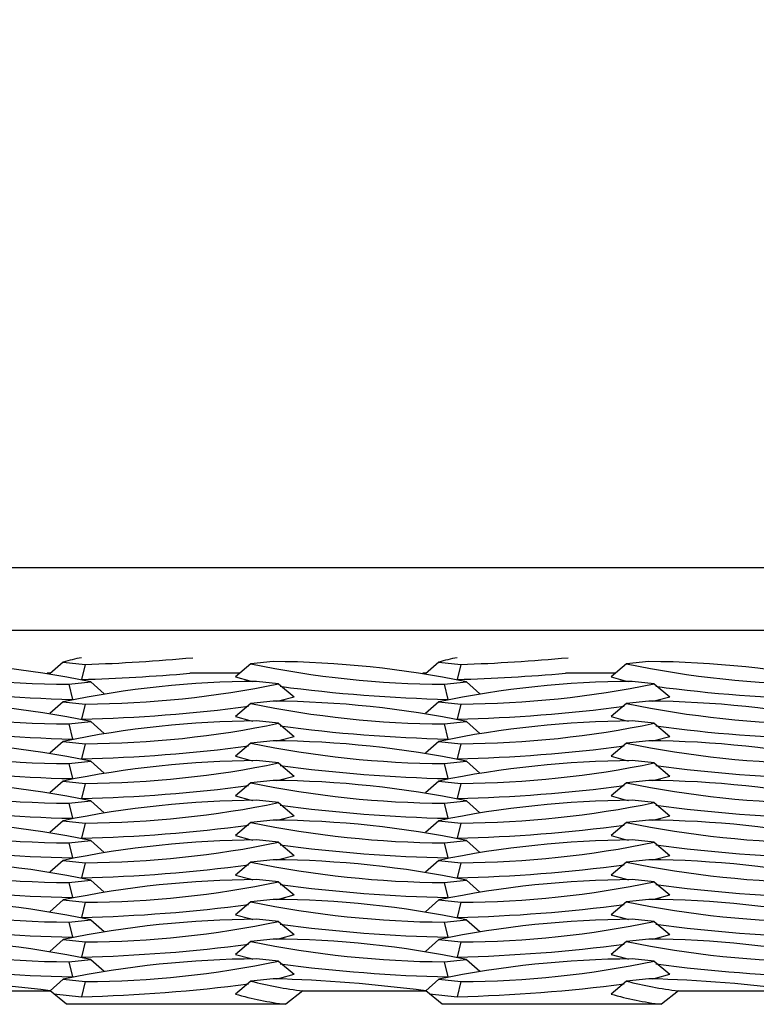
# Model space of a CAD drawing. Extents: x 0 to 17, y 0 to 11.
# Tile 57 of 81: x 13.768 to 13.922, y 4.736 to 4.941. Entities that reach past the tile are written whole.
import ezdxf

# ---------------------------------------------------------------- set-up
doc = ezdxf.new("R2010")
doc.units = 0
doc.header["$LTSCALE"] = 0.5
doc.header["$MEASUREMENT"] = 0
doc.layers.get('0').update_dxf_attribs({"linetype": 'CONTINUOUS'})
doc.layers.get('DEFPOINTS').update_dxf_attribs({"linetype": 'CONTINUOUS'})
doc.layers.add('E66R', color=7, linetype='CONTINUOUS')
doc.styles.add('Arial', font='arial.ttf', dxfattribs={"height": 0.09375})
doc.styles.add('SLDTEXTSTYLE0', font='TXT', dxfattribs={"width": 0.605})
doc.dimstyles.new('SLDDIMSTYLE0', dxfattribs={"dimtxt": 0.125, "dimasz": 0.15, "dimexe": 0, "dimexo": 0.0625, "dimgap": 0.03125, "dimtad": 0, "dimtih": 1, "dimtoh": 1, "dimdec": 3, "dimlfac": 4, "dimrnd": 1e-09, "dimzin": 12, "dimdsep": 46, "dimtxsty": 'SLDTEXTSTYLE0', "dimsah": 1, "dimcen": 0.09, "dimadec": 0, "dimazin": 3, "dimtfac": 1, "dimtdec": 3, "dimtofl": 0, "dimtmove": 0, "dimatfit": 3, "dimfxl": 1, "dimfrac": 2, "dimtolj": 1, "dimtzin": 12, "dimarcsym": 0})

# ---------------------------------------------------------------- blocks, each defined once
blk = doc.blocks.new('*D7')
at = {"layer": 'DEFPOINTS', "color": 0, "linetype": 'Continuous', "transparency": 16777216}
for p in [(14.07484555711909, 5.097803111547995), (9.574845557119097, 4.823060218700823), (14.07484555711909, 4.823060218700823)]:
    blk.add_point(p, dxfattribs=at)
at = {"layer": 'E66R', "color": 0, "linetype": 'Continuous', "lineweight": -2, "transparency": 16777216}
for p, q in [((9.574845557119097, 4.885560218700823), (9.574845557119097, 5.097803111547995)), ((9.724845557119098, 5.097803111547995), (11.70304303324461, 5.097803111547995)), ((13.92484555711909, 5.097803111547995), (11.94664808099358, 5.097803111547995)), ((14.07484555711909, 4.885560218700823), (14.07484555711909, 5.097803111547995))]:
    blk.add_line(p, q, dxfattribs=at)
at = {"layer": 'E66R', "color": 0, "linetype": 'Continuous', "transparency": 16777216}
for points in [[(9.724845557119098, 5.122803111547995), (9.724845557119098, 5.072803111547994), (9.574845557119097, 5.097803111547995)], [(13.92484555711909, 5.122803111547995), (13.92484555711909, 5.072803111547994), (14.07484555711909, 5.097803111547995)]]:
    blk.add_solid(points, dxfattribs=at)
at = {"layer": 'E66R', "color": 0, "linetype": 'Continuous', "transparency": 16777216, "insert": (11.8248455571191, 5.145669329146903), "char_height": 0.09375, "attachment_point": 2, "style": 'Arial'}
blk.add_mtext('\\A1;66"', dxfattribs=at)
blk = doc.blocks.new('*D14')
at = {"layer": 'DEFPOINTS', "color": 0, "linetype": 'Continuous', "transparency": 16777216}
for p in [(15.07484555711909, 5.347803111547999), (8.574845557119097, 4.795716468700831), (15.07484555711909, 4.795716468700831)]:
    blk.add_point(p, dxfattribs=at)
at = {"layer": 'E66R', "color": 0, "linetype": 'Continuous', "lineweight": -2, "transparency": 16777216}
for p, q in [((8.574845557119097, 4.858216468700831), (8.574845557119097, 5.347803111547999)), ((8.724845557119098, 5.347803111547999), (11.70329883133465, 5.347803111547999)), ((14.92484555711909, 5.347803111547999), (11.94639228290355, 5.347803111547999)), ((15.07484555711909, 4.858216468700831), (15.07484555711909, 5.347803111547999))]:
    blk.add_line(p, q, dxfattribs=at)
at = {"layer": 'E66R', "color": 0, "linetype": 'Continuous', "transparency": 16777216}
for points in [[(8.724845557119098, 5.372803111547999), (8.724845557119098, 5.322803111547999), (8.574845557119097, 5.347803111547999)], [(14.92484555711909, 5.372803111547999), (14.92484555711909, 5.322803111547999), (15.07484555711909, 5.347803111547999)]]:
    blk.add_solid(points, dxfattribs=at)
at = {"layer": 'E66R', "color": 0, "linetype": 'Continuous', "transparency": 16777216, "insert": (11.8248455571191, 5.395669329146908), "char_height": 0.09375, "attachment_point": 2, "style": 'Arial'}
blk.add_mtext('\\A1;98"', dxfattribs=at)

msp = doc.modelspace()

# ---------------------------------------------------------------- linework, layer by layer
at = {"color": 7, "linetype": 'Continuous', "lineweight": 25}
for p, q in [((14.03667891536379, 4.826966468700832), (13.69984555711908, 4.826966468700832)), ((14.07484555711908, 4.813939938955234), (13.69984555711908, 4.813939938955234)), ((13.77743819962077, 4.807347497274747), (13.77469191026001, 4.804898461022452)), ((13.77743819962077, 4.807347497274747), (13.78203621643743, 4.806862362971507)), ((13.78203621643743, 4.806862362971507), (13.78128400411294, 4.803725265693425)), ((13.81650584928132, 4.806983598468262), (13.81328058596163, 4.804266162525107)), ((13.82110386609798, 4.807468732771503), (13.81650584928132, 4.806983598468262)), ((13.85556319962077, 4.807347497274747), (13.85281691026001, 4.804898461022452)), ((13.85556319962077, 4.807347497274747), (13.86016121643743, 4.806862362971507)), ((13.86016121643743, 4.806862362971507), (13.85940900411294, 4.803725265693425)), ((13.89463084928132, 4.806983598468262), (13.89140558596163, 4.804266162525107)), ((13.89922886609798, 4.807468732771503), (13.89463084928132, 4.806983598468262)), ((13.77483767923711, 4.805028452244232), (13.77414281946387, 4.805028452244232)), ((13.8141853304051, 4.805028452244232), (13.80379366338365, 4.805028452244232)), ((13.85296267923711, 4.805028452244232), (13.85226781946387, 4.805028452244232)), ((13.8923103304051, 4.805028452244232), (13.88191866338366, 4.805028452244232)), ((13.7785975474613, 4.802740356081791), (13.78319556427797, 4.803225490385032)), ((13.7785975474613, 4.802740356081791), (13.77934975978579, 4.799603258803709)), ((13.78319556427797, 4.803225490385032), (13.78595572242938, 4.800764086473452)), ((13.82225291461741, 4.802862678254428), (13.81765489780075, 4.803347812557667)), ((13.82225291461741, 4.802862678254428), (13.8254781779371, 4.800145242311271)), ((13.85672254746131, 4.802740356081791), (13.86132056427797, 4.803225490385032)), ((13.85672254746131, 4.802740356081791), (13.8574747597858, 4.799603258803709)), ((13.86132056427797, 4.803225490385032), (13.86408072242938, 4.800764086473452)), ((13.90037791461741, 4.802862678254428), (13.89577989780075, 4.803347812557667)), ((13.90037791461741, 4.802862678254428), (13.9036031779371, 4.800145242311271)), ((13.77743819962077, 4.799104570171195), (13.77469191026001, 4.7966555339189)), ((13.77743819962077, 4.799104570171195), (13.78203621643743, 4.798619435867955)), ((13.78203621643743, 4.798619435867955), (13.78128400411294, 4.795482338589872)), ((13.81650584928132, 4.798740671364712), (13.81328058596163, 4.796023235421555)), ((13.82110386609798, 4.799225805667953), (13.81650584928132, 4.798740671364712)), ((13.85556319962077, 4.799104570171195), (13.85281691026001, 4.7966555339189)), ((13.85556319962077, 4.799104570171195), (13.86016121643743, 4.798619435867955)), ((13.86016121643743, 4.798619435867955), (13.85940900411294, 4.795482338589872)), ((13.89463084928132, 4.798740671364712), (13.89140558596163, 4.796023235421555)), ((13.89922886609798, 4.799225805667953), (13.89463084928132, 4.798740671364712)), ((13.7785975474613, 4.794497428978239), (13.78319556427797, 4.794982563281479)), ((13.7785975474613, 4.794497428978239), (13.77934975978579, 4.791360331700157)), ((13.78319556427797, 4.794982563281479), (13.78595572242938, 4.792521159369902)), ((13.82225291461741, 4.794619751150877), (13.81765489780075, 4.795104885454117)), ((13.82225291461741, 4.794619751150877), (13.8254781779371, 4.79190231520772)), ((13.85672254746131, 4.794497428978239), (13.86132056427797, 4.794982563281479)), ((13.85672254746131, 4.794497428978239), (13.8574747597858, 4.791360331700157)), ((13.86132056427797, 4.794982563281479), (13.86408072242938, 4.792521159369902)), ((13.90037791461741, 4.794619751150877), (13.89577989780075, 4.795104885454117)), ((13.90037791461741, 4.794619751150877), (13.9036031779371, 4.79190231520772)), ((13.77743819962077, 4.790861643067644), (13.77469191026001, 4.788412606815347)), ((13.77743819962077, 4.790861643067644), (13.78203621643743, 4.790376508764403)), ((13.81650584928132, 4.79049774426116), (13.81328058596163, 4.787780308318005)), ((13.82110386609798, 4.7909828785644), (13.81650584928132, 4.79049774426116)), ((13.85556319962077, 4.790861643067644), (13.85281691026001, 4.788412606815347)), ((13.85556319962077, 4.790861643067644), (13.86016121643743, 4.790376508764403)), ((13.89463084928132, 4.79049774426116), (13.89140558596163, 4.787780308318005)), ((13.89922886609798, 4.7909828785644), (13.89463084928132, 4.79049774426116)), ((13.78203621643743, 4.790376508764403), (13.78128400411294, 4.787239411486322)), ((13.86016121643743, 4.790376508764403), (13.85940900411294, 4.787239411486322)), ((13.7785975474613, 4.786254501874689), (13.78319556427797, 4.786739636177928)), ((13.78319556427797, 4.786739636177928), (13.78595572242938, 4.78427823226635)), ((13.82225291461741, 4.786376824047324), (13.81765489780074, 4.786861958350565)), ((13.82225291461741, 4.786376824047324), (13.82547817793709, 4.783659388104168)), ((13.8567225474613, 4.786254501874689), (13.86132056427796, 4.786739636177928)), ((13.86132056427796, 4.786739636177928), (13.86408072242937, 4.78427823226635)), ((13.9003779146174, 4.786376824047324), (13.89577989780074, 4.786861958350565)), ((13.9003779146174, 4.786376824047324), (13.90360317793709, 4.783659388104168)), ((13.7785975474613, 4.786254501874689), (13.77934975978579, 4.783117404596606)), ((13.8567225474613, 4.786254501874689), (13.85747475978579, 4.783117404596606)), ((13.77743819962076, 4.782618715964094), (13.77469191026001, 4.780169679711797)), ((13.77743819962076, 4.782618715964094), (13.78203621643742, 4.782133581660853)), ((13.81650584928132, 4.782254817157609), (13.81328058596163, 4.779537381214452)), ((13.82110386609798, 4.782739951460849), (13.81650584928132, 4.782254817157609)), ((13.85556319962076, 4.782618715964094), (13.85281691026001, 4.780169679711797)), ((13.85556319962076, 4.782618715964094), (13.86016121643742, 4.782133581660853)), ((13.89463084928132, 4.782254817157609), (13.89140558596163, 4.779537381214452)), ((13.89922886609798, 4.782739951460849), (13.89463084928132, 4.782254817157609)), ((13.78203621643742, 4.782133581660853), (13.78128400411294, 4.778996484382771)), ((13.86016121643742, 4.782133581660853), (13.85940900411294, 4.778996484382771)), ((13.7785975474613, 4.778011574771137), (13.78319556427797, 4.778496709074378)), ((13.78319556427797, 4.778496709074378), (13.78595572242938, 4.776035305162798)), ((13.82225291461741, 4.778133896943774), (13.81765489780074, 4.778619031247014)), ((13.82225291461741, 4.778133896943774), (13.82547817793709, 4.775416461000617)), ((13.8567225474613, 4.778011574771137), (13.86132056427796, 4.778496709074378)), ((13.86132056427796, 4.778496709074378), (13.86408072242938, 4.776035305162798)), ((13.9003779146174, 4.778133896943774), (13.89577989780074, 4.778619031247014)), ((13.9003779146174, 4.778133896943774), (13.90360317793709, 4.775416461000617)), ((13.7785975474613, 4.778011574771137), (13.77934975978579, 4.774874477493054)), ((13.8567225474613, 4.778011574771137), (13.8574747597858, 4.774874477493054)), ((13.77743819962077, 4.774375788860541), (13.77469191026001, 4.771926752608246)), ((13.77743819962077, 4.774375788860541), (13.78203621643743, 4.773890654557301)), ((13.82110386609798, 4.774497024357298), (13.81650584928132, 4.774011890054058)), ((13.85556319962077, 4.774375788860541), (13.85281691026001, 4.771926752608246)), ((13.85556319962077, 4.774375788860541), (13.86016121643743, 4.773890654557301)), ((13.89922886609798, 4.774497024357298), (13.89463084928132, 4.774011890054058)), ((13.78203621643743, 4.773890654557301), (13.78128400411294, 4.770753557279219)), ((13.81650584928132, 4.774011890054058), (13.81328058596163, 4.771294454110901)), ((13.86016121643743, 4.773890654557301), (13.85940900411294, 4.770753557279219)), ((13.89463084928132, 4.774011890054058), (13.89140558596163, 4.771294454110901)), ((13.7785975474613, 4.769768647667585), (13.78319556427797, 4.770253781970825)), ((13.78319556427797, 4.770253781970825), (13.78595572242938, 4.767792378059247)), ((13.82225291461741, 4.769890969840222), (13.81765489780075, 4.770376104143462)), ((13.85672254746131, 4.769768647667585), (13.86132056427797, 4.770253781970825)), ((13.86132056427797, 4.770253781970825), (13.86408072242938, 4.767792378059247)), ((13.90037791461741, 4.769890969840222), (13.89577989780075, 4.770376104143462)), ((13.7785975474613, 4.769768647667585), (13.77934975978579, 4.766631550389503)), ((13.82225291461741, 4.769890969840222), (13.8254781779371, 4.767173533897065)), ((13.85672254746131, 4.769768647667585), (13.8574747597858, 4.766631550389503)), ((13.90037791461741, 4.769890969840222), (13.9036031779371, 4.767173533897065)), ((13.77743819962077, 4.76613286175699), (13.77469191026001, 4.763683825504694)), ((13.77743819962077, 4.76613286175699), (13.78203621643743, 4.76564772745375)), ((13.82110386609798, 4.766254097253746), (13.81650584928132, 4.765768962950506)), ((13.85556319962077, 4.76613286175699), (13.85281691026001, 4.763683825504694)), ((13.85556319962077, 4.76613286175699), (13.86016121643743, 4.76564772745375)), ((13.89922886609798, 4.766254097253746), (13.89463084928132, 4.765768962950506)), ((13.78203621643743, 4.76564772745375), (13.78128400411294, 4.762510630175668)), ((13.81650584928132, 4.765768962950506), (13.81328058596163, 4.763051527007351)), ((13.86016121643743, 4.76564772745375), (13.85940900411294, 4.762510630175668)), ((13.89463084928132, 4.765768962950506), (13.89140558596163, 4.763051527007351)), ((13.7785975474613, 4.761525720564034), (13.78319556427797, 4.762010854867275)), ((13.78319556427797, 4.762010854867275), (13.78595572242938, 4.759549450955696)), ((13.82225291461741, 4.761648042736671), (13.81765489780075, 4.76213317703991)), ((13.85672254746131, 4.761525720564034), (13.86132056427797, 4.762010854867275)), ((13.86132056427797, 4.762010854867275), (13.86408072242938, 4.759549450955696)), ((13.90037791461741, 4.761648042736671), (13.89577989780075, 4.76213317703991)), ((13.7785975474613, 4.761525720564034), (13.77934975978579, 4.758388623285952)), ((13.82225291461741, 4.761648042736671), (13.8254781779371, 4.758930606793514)), ((13.85672254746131, 4.761525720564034), (13.8574747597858, 4.758388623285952)), ((13.90037791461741, 4.761648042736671), (13.9036031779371, 4.758930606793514)), ((13.77743819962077, 4.757889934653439), (13.77469191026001, 4.755440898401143)), ((13.77743819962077, 4.757889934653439), (13.78203621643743, 4.757404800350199)), ((13.82110386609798, 4.758011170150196), (13.81650584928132, 4.757526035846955)), ((13.85556319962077, 4.757889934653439), (13.85281691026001, 4.755440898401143)), ((13.85556319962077, 4.757889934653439), (13.86016121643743, 4.757404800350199)), ((13.89922886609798, 4.758011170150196), (13.89463084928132, 4.757526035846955)), ((13.78203621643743, 4.757404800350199), (13.78128400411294, 4.754267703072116)), ((13.81650584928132, 4.757526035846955), (13.81328058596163, 4.754808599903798)), ((13.86016121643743, 4.757404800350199), (13.85940900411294, 4.754267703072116)), ((13.89463084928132, 4.757526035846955), (13.89140558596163, 4.754808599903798)), ((13.7785975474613, 4.753282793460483), (13.78319556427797, 4.753767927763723)), ((13.78319556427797, 4.753767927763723), (13.78595572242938, 4.751306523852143)), ((13.82225291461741, 4.75340511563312), (13.81765489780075, 4.75389024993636)), ((13.85672254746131, 4.753282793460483), (13.86132056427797, 4.753767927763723)), ((13.86132056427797, 4.753767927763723), (13.86408072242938, 4.751306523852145)), ((13.90037791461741, 4.75340511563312), (13.89577989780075, 4.75389024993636)), ((13.7785975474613, 4.753282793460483), (13.77934975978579, 4.7501456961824)), ((13.82225291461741, 4.75340511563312), (13.8254781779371, 4.750687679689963)), ((13.85672254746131, 4.753282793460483), (13.8574747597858, 4.7501456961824)), ((13.90037791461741, 4.75340511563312), (13.9036031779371, 4.750687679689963)), ((13.77743819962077, 4.749647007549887), (13.77469191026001, 4.747197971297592)), ((13.77743819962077, 4.749647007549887), (13.78203621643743, 4.749161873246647)), ((13.82110386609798, 4.749768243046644), (13.81650584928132, 4.749283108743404)), ((13.85556319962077, 4.749647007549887), (13.85281691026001, 4.747197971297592)), ((13.85556319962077, 4.749647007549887), (13.86016121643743, 4.749161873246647)), ((13.89922886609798, 4.749768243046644), (13.89463084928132, 4.749283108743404)), ((13.78203621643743, 4.749161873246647), (13.78128400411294, 4.746024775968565)), ((13.81650584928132, 4.749283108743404), (13.81328058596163, 4.746565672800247)), ((13.86016121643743, 4.749161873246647), (13.85940900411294, 4.746024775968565)), ((13.89463084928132, 4.749283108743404), (13.89140558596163, 4.746565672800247)), ((13.7785975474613, 4.745039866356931), (13.78319556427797, 4.745525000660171)), ((13.78319556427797, 4.745525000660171), (13.78595572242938, 4.743063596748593)), ((13.82225291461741, 4.745162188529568), (13.81765489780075, 4.745647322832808)), ((13.85672254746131, 4.745039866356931), (13.86132056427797, 4.745525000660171)), ((13.86132056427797, 4.745525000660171), (13.86408072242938, 4.743063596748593)), ((13.90037791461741, 4.745162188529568), (13.89577989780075, 4.745647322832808)), ((13.7785975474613, 4.745039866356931), (13.77934975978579, 4.741902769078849)), ((13.82225291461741, 4.745162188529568), (13.8254781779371, 4.742444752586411)), ((13.85672254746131, 4.745039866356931), (13.8574747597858, 4.741902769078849)), ((13.90037791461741, 4.745162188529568), (13.9036031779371, 4.742444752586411)), ((13.77743819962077, 4.741404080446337), (13.77473979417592, 4.738997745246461)), ((13.77743819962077, 4.741404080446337), (13.78203621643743, 4.740918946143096)), ((13.82110386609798, 4.741525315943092), (13.81650584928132, 4.741040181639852)), ((13.85556319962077, 4.741404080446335), (13.85286479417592, 4.73899774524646)), ((13.85556319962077, 4.741404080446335), (13.86016121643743, 4.740918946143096)), ((13.89922886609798, 4.741525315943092), (13.89463084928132, 4.741040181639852)), ((13.78203621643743, 4.740918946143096), (13.78128400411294, 4.737781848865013)), ((13.81650584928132, 4.741040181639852), (13.81328058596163, 4.738322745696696)), ((13.86016121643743, 4.740918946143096), (13.85940900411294, 4.737781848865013)), ((13.89463084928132, 4.741040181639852), (13.89140558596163, 4.738322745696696)), ((13.74918698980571, 4.738996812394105), (13.77474775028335, 4.738996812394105)), ((13.77816470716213, 4.736200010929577), (13.77474775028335, 4.738996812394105)), ((13.7754845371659, 4.738393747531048), (13.78128400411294, 4.737781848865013)), ((13.82731198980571, 4.738996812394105), (13.82374835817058, 4.736200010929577)), ((13.82731198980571, 4.738996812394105), (13.85287275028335, 4.738996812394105)), ((13.85628970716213, 4.736200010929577), (13.85287275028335, 4.738996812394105)), ((13.8536095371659, 4.738393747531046), (13.85940900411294, 4.737781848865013)), ((13.90543698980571, 4.738996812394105), (13.90187335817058, 4.736200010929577)), ((13.90543698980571, 4.738996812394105), (13.93099775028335, 4.738996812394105)), ((13.82374835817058, 4.736200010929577), (13.77816470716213, 4.736200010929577)), ((13.90187335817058, 4.736200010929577), (13.85628970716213, 4.736200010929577))]:
    msp.add_line(p, q, dxfattribs=at)
at = {"color": 7, "linetype": 'Continuous', "lineweight": 25, "flags": 128}
for points in [[(13.81328058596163, 4.804266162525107), (13.81623539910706, 4.803469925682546), (13.81691251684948, 4.803319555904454)], [(13.89140558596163, 4.804266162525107), (13.89436039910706, 4.803469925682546), (13.89503751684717, 4.803319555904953)], [(13.82184197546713, 4.799197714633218), (13.82252336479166, 4.79934900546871), (13.8254781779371, 4.800145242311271)], [(13.89996697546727, 4.799197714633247), (13.90064836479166, 4.79934900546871), (13.9036031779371, 4.800145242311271)], [(13.81328058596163, 4.796023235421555), (13.81623539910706, 4.795226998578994), (13.81691251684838, 4.79507662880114)], [(13.89140558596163, 4.796023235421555), (13.89436039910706, 4.795226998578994), (13.8950375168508, 4.795076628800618)], [(13.82184197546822, 4.790954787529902), (13.82252336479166, 4.791106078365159), (13.8254781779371, 4.79190231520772)], [(13.89996697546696, 4.790954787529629), (13.90064836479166, 4.791106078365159), (13.9036031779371, 4.79190231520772)], [(13.81328058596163, 4.787780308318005), (13.81623539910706, 4.786984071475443), (13.81691251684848, 4.786833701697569)], [(13.89140558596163, 4.787780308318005), (13.89436039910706, 4.786984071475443), (13.89503751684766, 4.786833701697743)], [(13.82184197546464, 4.78271186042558), (13.82252336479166, 4.782863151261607), (13.82547817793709, 4.783659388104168)], [(13.89996697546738, 4.782711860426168), (13.90064836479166, 4.782863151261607), (13.90360317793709, 4.783659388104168)], [(13.81328058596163, 4.779537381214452), (13.81623539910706, 4.778741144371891), (13.81691251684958, 4.778590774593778)], [(13.89140558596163, 4.779537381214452), (13.89436039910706, 4.778741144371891), (13.89503751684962, 4.77859077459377)], [(13.82184197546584, 4.774468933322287), (13.82252336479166, 4.774620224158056), (13.82547817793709, 4.775416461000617)], [(13.89996697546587, 4.774468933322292), (13.90064836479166, 4.774620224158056), (13.90360317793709, 4.775416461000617)], [(13.81328058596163, 4.771294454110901), (13.81623539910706, 4.77049821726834), (13.81691251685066, 4.770347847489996)], [(13.89140558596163, 4.771294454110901), (13.89436039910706, 4.77049821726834), (13.89503751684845, 4.770347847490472)], [(13.82184197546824, 4.766226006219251), (13.82252336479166, 4.766377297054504), (13.8254781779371, 4.767173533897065)], [(13.89996697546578, 4.766226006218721), (13.90064836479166, 4.766377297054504), (13.9036031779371, 4.767173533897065)], [(13.81328058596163, 4.763051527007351), (13.81623539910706, 4.76225529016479), (13.81691251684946, 4.762104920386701)], [(13.89140558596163, 4.763051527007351), (13.89436039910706, 4.76225529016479), (13.89503751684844, 4.762104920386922)], [(13.82184197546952, 4.757983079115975), (13.82252336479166, 4.758134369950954), (13.8254781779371, 4.758930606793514)], [(13.89996697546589, 4.757983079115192), (13.90064836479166, 4.758134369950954), (13.9036031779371, 4.758930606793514)], [(13.81328058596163, 4.754808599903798), (13.81623539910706, 4.754012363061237), (13.81691251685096, 4.753861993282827)], [(13.89140558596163, 4.754808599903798), (13.89436039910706, 4.754012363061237), (13.89503751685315, 4.753861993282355)], [(13.82184197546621, 4.749740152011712), (13.82252336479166, 4.749891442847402), (13.8254781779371, 4.750687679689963)], [(13.89996697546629, 4.749740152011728), (13.90064836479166, 4.749891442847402), (13.9036031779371, 4.750687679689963)], [(13.81328058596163, 4.746565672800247), (13.81623539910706, 4.745769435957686), (13.81691251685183, 4.745619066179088)], [(13.89140558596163, 4.746565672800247), (13.89436039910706, 4.745769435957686), (13.89503751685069, 4.745619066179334)], [(13.82184197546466, 4.741497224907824), (13.82252336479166, 4.74164851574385), (13.8254781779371, 4.742444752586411)], [(13.89996697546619, 4.741497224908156), (13.90064836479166, 4.741648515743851), (13.9036031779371, 4.742444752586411)]]:
    msp.add_lwpolyline(points, dxfattribs=at)
at = {"color": 7, "linetype": 'Continuous', "lineweight": 25}
for centre, radius, start, end in [((13.77979750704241, 5.006818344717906), 0.2040815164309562, 258.2909631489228, 269.663110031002), ((13.7417789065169, 4.603390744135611), 0.204081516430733, 78.29096314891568, 89.66311003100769), ((13.78976731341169, 4.764602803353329), 0.04448725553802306, 101.0119333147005, 106.0894720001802), ((13.769031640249, 5.191045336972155), 0.3844030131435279, 271.9387192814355, 275.2760175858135), ((13.85792250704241, 5.006818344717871), 0.2040815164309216, 258.2909631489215, 269.6631100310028), ((13.81990390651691, 4.603390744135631), 0.2040815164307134, 78.29096314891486, 89.66311003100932), ((13.86789231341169, 4.764602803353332), 0.04448725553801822, 101.0119333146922, 106.0894720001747), ((13.84715664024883, 5.191045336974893), 0.3844030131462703, 271.9387192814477, 275.2760175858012), ((13.9360475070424, 5.006818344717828), 0.2040815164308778, 258.2909631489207, 269.6631100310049), ((13.8980289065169, 4.603390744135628), 0.2040815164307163, 78.29096314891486, 89.66311003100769), ((13.76820835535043, 5.224631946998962), 0.4211097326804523, 271.7793460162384, 274.8474832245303), ((13.84633335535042, 5.22463194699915), 0.4211097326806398, 271.7793460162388, 274.8474832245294), ((13.81885485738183, 4.599269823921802), 0.2040815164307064, 90.3368899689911, 101.7090368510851), ((13.78083625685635, 5.002697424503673), 0.2040815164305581, 270.3368899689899, 281.7090368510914), ((13.89697985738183, 4.59926982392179), 0.2040815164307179, 90.33688996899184, 101.7090368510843), ((13.85896125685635, 5.002697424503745), 0.2040815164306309, 270.3368899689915, 281.7090368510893), ((13.7867372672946, 5.120824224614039), 0.3213059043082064, 262.4346050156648, 268.6825318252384), ((13.8648622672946, 5.120824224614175), 0.3213059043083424, 262.4346050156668, 268.682531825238), ((13.94298726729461, 5.120824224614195), 0.3213059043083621, 262.4346050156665, 268.6825318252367), ((13.7797975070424, 4.998575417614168), 0.2040815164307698, 258.2909631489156, 269.6631100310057), ((13.74177890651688, 4.595147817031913), 0.2040815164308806, 78.29096314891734, 89.66311003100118), ((13.8579225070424, 4.998575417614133), 0.2040815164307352, 258.2909631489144, 269.6631100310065), ((13.81990390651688, 4.595147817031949), 0.2040815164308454, 78.29096314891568, 89.66311003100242), ((13.93604750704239, 4.998575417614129), 0.2040815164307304, 258.2909631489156, 269.6631100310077), ((13.89802890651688, 4.595147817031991), 0.2040815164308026, 78.29096314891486, 89.66311003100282), ((13.77382679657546, 5.117935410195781), 0.3225392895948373, 271.3248140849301, 277.5172654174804), ((13.85195179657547, 5.117935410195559), 0.3225392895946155, 271.3248140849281, 277.517265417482), ((13.81885485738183, 4.591026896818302), 0.204081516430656, 90.33688996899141, 101.7090368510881), ((13.78083625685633, 4.994454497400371), 0.2040815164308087, 270.336889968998, 281.7090368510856), ((13.89697985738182, 4.591026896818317), 0.2040815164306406, 90.33688996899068, 101.7090368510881), ((13.85896125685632, 4.994454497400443), 0.2040815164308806, 270.3368899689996, 281.7090368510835), ((13.78673726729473, 5.112581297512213), 0.3213059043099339, 262.4346050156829, 268.6825318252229), ((13.86486226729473, 5.112581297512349), 0.3213059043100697, 262.434605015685, 268.6825318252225), ((13.94298726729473, 5.112581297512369), 0.3213059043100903, 262.4346050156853, 268.6825318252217), ((13.77979750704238, 4.990332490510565), 0.204081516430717, 258.2909631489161, 269.6631100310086), ((13.74177890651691, 4.586904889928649), 0.2040815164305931, 78.29096314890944, 89.66311003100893), ((13.85792250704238, 4.990332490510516), 0.2040815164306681, 258.2909631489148, 269.6631100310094), ((13.81990390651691, 4.586904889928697), 0.2040815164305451, 78.29096314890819, 89.66311003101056), ((13.93604750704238, 4.990332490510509), 0.204081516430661, 258.2909631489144, 269.6631100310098), ((13.89802890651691, 4.586904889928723), 0.2040815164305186, 78.29096314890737, 89.66311003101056), ((13.77382679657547, 5.109692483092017), 0.3225392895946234, 271.3248140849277, 277.517265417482), ((13.85195179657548, 5.109692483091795), 0.3225392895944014, 271.3248140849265, 277.5172654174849), ((13.81885485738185, 4.58278396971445), 0.2040815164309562, 90.33688996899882, 101.7090368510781), ((13.78083625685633, 4.986211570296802), 0.20408151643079, 270.3368899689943, 281.7090368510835), ((13.89697985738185, 4.582783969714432), 0.2040815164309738, 90.33688996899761, 101.7090368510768), ((13.85896125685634, 4.986211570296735), 0.2040815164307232, 270.3368899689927, 281.7090368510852), ((13.78673726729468, 5.104338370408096), 0.3213059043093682, 262.4346050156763, 268.6825318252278), ((13.86486226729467, 5.104338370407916), 0.3213059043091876, 262.4346050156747, 268.682531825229), ((13.94298726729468, 5.104338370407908), 0.3213059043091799, 262.4346050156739, 268.682531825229), ((13.77979750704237, 4.982089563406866), 0.2040815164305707, 258.2909631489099, 269.6631100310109), ((13.74177890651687, 4.578661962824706), 0.2040815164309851, 78.2909631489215, 89.66311003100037), ((13.85792250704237, 4.98208956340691), 0.204081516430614, 258.2909631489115, 269.6631100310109), ((13.81990390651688, 4.578661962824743), 0.2040815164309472, 78.29096314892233, 89.66311003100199), ((13.93604750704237, 4.982089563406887), 0.2040815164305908, 258.2909631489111, 269.6631100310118), ((13.89802890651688, 4.57866196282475), 0.2040815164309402, 78.29096314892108, 89.6631100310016), ((13.7738267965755, 5.101449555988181), 0.3225392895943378, 271.324814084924, 277.5172654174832), ((13.85195179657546, 5.101449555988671), 0.3225392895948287, 271.3248140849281, 277.5172654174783), ((13.81885485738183, 4.574541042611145), 0.2040815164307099, 90.3368899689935, 101.709036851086), ((13.78083625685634, 4.977968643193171), 0.204081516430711, 270.3368899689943, 281.7090368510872), ((13.89697985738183, 4.574541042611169), 0.2040815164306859, 90.33688996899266, 101.7090368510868), ((13.85896125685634, 4.977968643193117), 0.2040815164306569, 270.3368899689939, 281.7090368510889), ((13.78673726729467, 5.096095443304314), 0.3213059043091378, 262.434605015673, 268.6825318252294), ((13.86486226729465, 5.096095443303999), 0.321305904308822, 262.4346050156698, 268.6825318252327), ((13.94298726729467, 5.096095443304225), 0.3213059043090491, 262.4346050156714, 268.6825318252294), ((13.74177890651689, 4.570419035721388), 0.2040815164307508, 78.29096314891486, 89.66311003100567), ((13.8199039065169, 4.570419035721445), 0.2040815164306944, 78.29096314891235, 89.66311003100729), ((13.8980289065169, 4.570419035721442), 0.2040815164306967, 78.29096314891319, 89.66311003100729), ((13.7797975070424, 4.973846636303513), 0.204081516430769, 258.2909631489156, 269.6631100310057), ((13.77382679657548, 5.093206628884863), 0.3225392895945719, 271.3248140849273, 277.5172654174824), ((13.8579225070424, 4.97384663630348), 0.204081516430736, 258.2909631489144, 269.6631100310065), ((13.85195179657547, 5.093206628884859), 0.3225392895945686, 271.3248140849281, 277.5172654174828), ((13.93604750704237, 4.973846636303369), 0.2040815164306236, 258.290963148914, 269.6631100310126), ((13.81885485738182, 4.566298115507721), 0.2040815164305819, 90.33688996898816, 101.7090368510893), ((13.89697985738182, 4.566298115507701), 0.2040815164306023, 90.33688996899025, 101.7090368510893), ((13.78673726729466, 5.087852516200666), 0.32130590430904, 262.434605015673, 268.6825318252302), ((13.78083625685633, 4.969725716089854), 0.2040815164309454, 270.336889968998, 281.7090368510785), ((13.86486226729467, 5.087852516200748), 0.3213059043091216, 262.4346050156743, 268.6825318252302), ((13.85896125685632, 4.969725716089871), 0.2040815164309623, 270.3368899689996, 281.7090368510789), ((13.94298726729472, 5.087852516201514), 0.3213059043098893, 262.4346050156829, 268.6825318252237), ((13.74177890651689, 4.562176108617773), 0.2040815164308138, 78.29096314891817, 89.66311003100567), ((13.81990390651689, 4.562176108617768), 0.2040815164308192, 78.29096314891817, 89.66311003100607), ((13.89802890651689, 4.56217610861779), 0.204081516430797, 78.29096314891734, 89.66311003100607), ((13.77979750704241, 4.96560370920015), 0.2040815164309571, 258.2909631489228, 269.663110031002), ((13.77382679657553, 5.084963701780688), 0.3225392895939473, 271.3248140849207, 277.5172654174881), ((13.85792250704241, 4.965603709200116), 0.2040815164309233, 258.2909631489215, 269.6631100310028), ((13.85195179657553, 5.084963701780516), 0.3225392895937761, 271.3248140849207, 277.5172654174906), ((13.93604750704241, 4.965603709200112), 0.204081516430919, 258.290963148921, 269.6631100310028), ((13.81885485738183, 4.558055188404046), 0.2040815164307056, 90.3368899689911, 101.7090368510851), ((13.89697985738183, 4.558055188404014), 0.2040815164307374, 90.33688996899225, 101.7090368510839), ((13.7867372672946, 5.079609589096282), 0.3213059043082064, 262.4346050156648, 268.6825318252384), ((13.78083625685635, 4.961482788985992), 0.2040815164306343, 270.3368899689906, 281.7090368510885), ((13.8648622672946, 5.079609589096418), 0.3213059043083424, 262.4346050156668, 268.682531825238), ((13.85896125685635, 4.961482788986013), 0.2040815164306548, 270.3368899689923, 281.7090368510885), ((13.94298726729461, 5.079609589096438), 0.3213059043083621, 262.4346050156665, 268.6825318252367), ((13.74177890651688, 4.553933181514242), 0.2040815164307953, 78.29096314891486, 89.66311003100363), ((13.81990390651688, 4.553933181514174), 0.2040815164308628, 78.29096314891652, 89.66311003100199), ((13.89802890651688, 4.553933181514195), 0.2040815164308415, 78.2909631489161, 89.66311003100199), ((13.77979750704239, 4.957360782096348), 0.2040815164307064, 258.2909631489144, 269.6631100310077), ((13.77382679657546, 5.076720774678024), 0.3225392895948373, 271.3248140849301, 277.5172654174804), ((13.8579225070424, 4.957360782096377), 0.204081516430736, 258.2909631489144, 269.6631100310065), ((13.85195179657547, 5.076720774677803), 0.3225392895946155, 271.3248140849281, 277.517265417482), ((13.93604750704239, 4.957360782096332), 0.2040815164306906, 258.2909631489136, 269.6631100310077), ((13.81885485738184, 4.549812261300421), 0.2040815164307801, 90.3368899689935, 101.7090368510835), ((13.89697985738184, 4.549812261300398), 0.2040815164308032, 90.33688996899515, 101.709036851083), ((13.78673726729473, 5.071366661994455), 0.3213059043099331, 262.4346050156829, 268.6825318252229), ((13.78083625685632, 4.953239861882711), 0.2040815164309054, 270.3368899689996, 281.7090368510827), ((13.86486226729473, 5.071366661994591), 0.3213059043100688, 262.434605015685, 268.6825318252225), ((13.85896125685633, 4.953239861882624), 0.2040815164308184, 270.336889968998, 281.7090368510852), ((13.94298726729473, 5.071366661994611), 0.3213059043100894, 262.4346050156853, 268.6825318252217), ((13.74177890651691, 4.545690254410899), 0.2040815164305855, 78.29096314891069, 89.66311003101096), ((13.81990390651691, 4.545690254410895), 0.2040815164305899, 78.29096314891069, 89.66311003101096), ((13.89802890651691, 4.545690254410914), 0.2040815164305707, 78.29096314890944, 89.66311003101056), ((13.7797975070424, 4.949117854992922), 0.2040815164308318, 258.2909631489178, 269.6631100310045), ((13.77382679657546, 5.068477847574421), 0.3225392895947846, 271.3248140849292, 277.5172654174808), ((13.8579225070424, 4.949117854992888), 0.2040815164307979, 258.2909631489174, 269.6631100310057), ((13.85195179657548, 5.068477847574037), 0.3225392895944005, 271.3248140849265, 277.5172654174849), ((13.9360475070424, 4.949117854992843), 0.2040815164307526, 258.2909631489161, 269.6631100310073), ((13.81885485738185, 4.541569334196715), 0.2040815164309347, 90.3368899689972, 101.7090368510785), ((13.89697985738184, 4.54156933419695), 0.2040815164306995, 90.33688996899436, 101.7090368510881), ((13.78673726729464, 5.063123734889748), 0.3213059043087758, 262.4346050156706, 268.6825318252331), ((13.78083625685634, 4.944996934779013), 0.2040815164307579, 270.3368899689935, 281.7090368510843), ((13.86486226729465, 5.063123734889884), 0.3213059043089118, 262.4346050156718, 268.6825318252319), ((13.85896125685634, 4.944996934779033), 0.2040815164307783, 270.3368899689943, 281.7090368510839), ((13.94298726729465, 5.063123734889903), 0.3213059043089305, 262.4346050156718, 268.6825318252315), ((13.73433137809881, 4.432034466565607), 0.3096116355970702, 82.49926377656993, 88.39951426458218), ((13.81245637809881, 4.432034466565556), 0.3096116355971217, 82.49926377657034, 88.39951426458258), ((13.89058137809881, 4.432034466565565), 0.3096116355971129, 82.49926377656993, 88.39951426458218), ((13.77382679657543, 5.060234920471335), 0.3225392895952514, 271.3248140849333, 277.5172654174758), ((13.83571238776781, 4.813016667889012), 0.07449500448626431, 255.0590639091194, 263.5252937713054), ((13.85195179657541, 5.060234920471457), 0.3225392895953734, 271.3248140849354, 277.5172654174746), ((13.91383738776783, 4.813016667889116), 0.07449500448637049, 255.0590639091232, 263.5252937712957), ((13.83167996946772, 4.802183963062), 0.06645895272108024, 253.9275079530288, 263.1456391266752), ((13.90980496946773, 4.802183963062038), 0.06645895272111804, 253.9275079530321, 263.1456391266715)]:
    msp.add_arc(centre, radius, start, end, dxfattribs=at)

# ---------------------------------------------------------------- dimensions: what is measured, and where the dimension line sits
at = {"layer": 'E66R', "color": 2, "linetype": 'Continuous'}
for base, p1, p2, text, picture, middle in [((15.07484555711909, 5.347803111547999), (8.574845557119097, 4.795716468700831), (15.07484555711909, 4.795716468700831), '98"', '*D14', (11.8248455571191, 5.347803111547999)), ((14.07484555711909, 5.097803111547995), (9.574845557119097, 4.823060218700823), (14.07484555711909, 4.823060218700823), '66"', '*D7', (11.8248455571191, 5.097803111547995))]:
    dim = msp.add_linear_dim(base=base, p1=p1, p2=p2, text=text, dimstyle='SLDDIMSTYLE0', override={"dimpost": '', "dimtxsty": 'Arial'}, dxfattribs=at)
    dim.commit()
    dim.dimension.update_dxf_attribs({"geometry": picture, "text_midpoint": middle, "dimtype": 160})

doc.saveas('drawing.dxf')
